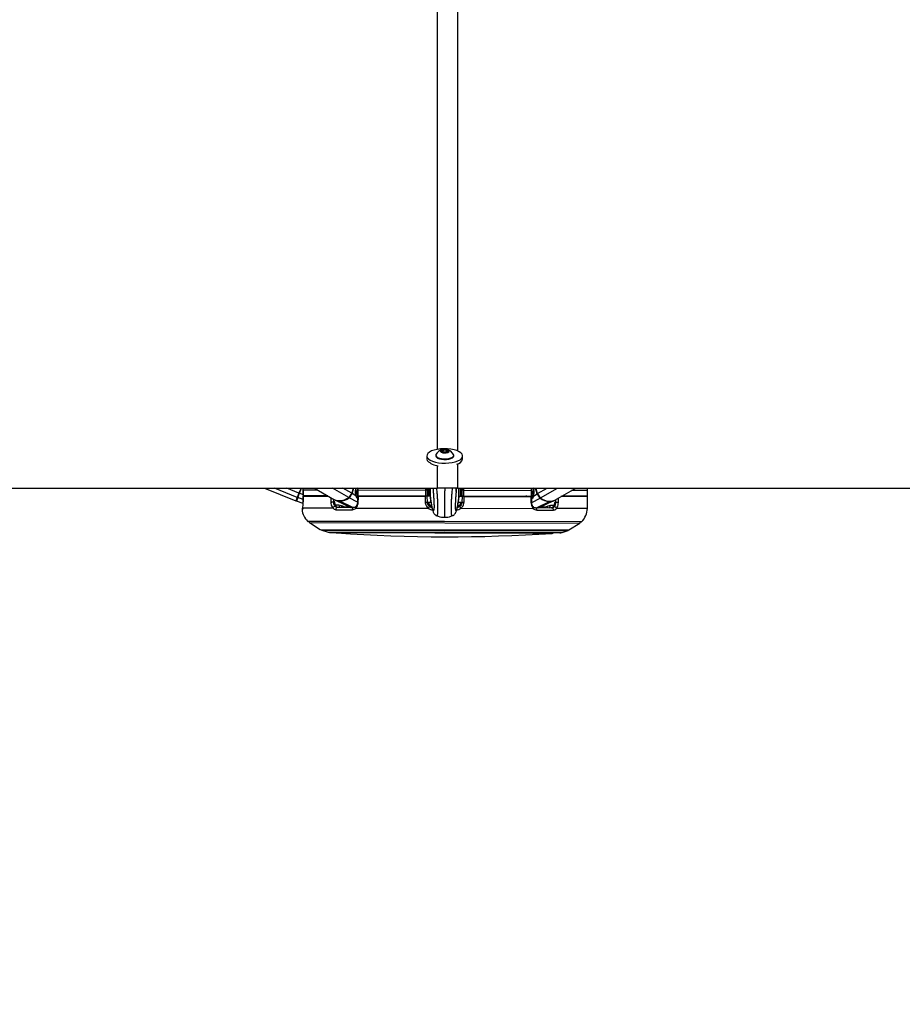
# Model space of a CAD drawing. Header units: millimetres. Extents: x 20 to 26059, y 28 to 17777.
# Tile 3 of 72: x 5248 to 6174, y 6228 to 7261. Entities that reach past the tile are written whole.
import ezdxf

# ---------------------------------------------------------------- set-up
doc = ezdxf.new("R2010")
doc.units = ezdxf.units.MM
doc.header["$LTSCALE"] = 2
doc.layers.add('COMPONENT_GEOMETRY', color=7, linetype='Continuous')
doc.styles.add('SLDTEXTSTYLE0', font='TXT', dxfattribs={"width": 0.75})
doc.dimstyles.new('SLDDIMSTYLE0', dxfattribs={"dimtxt": 150, "dimasz": 6.604, "dimexe": 0, "dimexo": 0.0625, "dimgap": 37.5, "dimtad": 0, "dimtih": 1, "dimtoh": 1, "dimdec": 0, "dimrnd": 1e-09, "dimzin": 12, "dimdsep": 46, "dimtxsty": 'SLDTEXTSTYLE0', "dimsah": 1, "dimcen": 0.09, "dimadec": 0, "dimazin": 3, "dimtfac": 1, "dimtdec": 0, "dimtofl": 0, "dimtmove": 0, "dimatfit": 3, "dimfxl": 1, "dimfrac": 2, "dimtolj": 1, "dimtzin": 12, "dimarcsym": 0})

# ---------------------------------------------------------------- blocks, each defined once
blk = doc.blocks.new('_D_3')
at = {"layer": 'COMPONENT_GEOMETRY', "color": 7}
for p, q in [((8984.1, 8122.3), (1577.7, 8122.3)), ((1584, 8122.3), (1584, 5436.3)), ((1283.9, 5405.9), (1238.2, 5405.9)), ((1238.2, 5405.9), (1238.2, 5167.7)), ((1884.1, 5405.9), (1929.8, 5405.9)), ((1929.8, 5405.9), (1929.8, 5167.7)), ((1238.2, 5167.7), (1283.9, 5167.7)), ((1929.8, 5167.7), (1884.1, 5167.7)), ((1584, 2257.3), (1584, 4943.3)), ((8778.9, 2257.3), (1577.7, 2257.3))]:
    blk.add_line(p, q, dxfattribs=at)
for points in [[(1584, 8122.3), (1583, 8115.7), (1585, 8115.7)], [(1584, 2257.3), (1585, 2263.9), (1583, 2263.9)]]:
    blk.add_solid(points, dxfattribs=at)
at = {"layer": 'COMPONENT_GEOMETRY', "color": 7, "char_height": 150, "attachment_point": 1, "style": 'SLDTEXTSTYLE0'}
for s, insert in [('9\'7.45"', (1283.9, 5361.1)), ('2933mm', (1174.9, 5136.7))]:
    blk.add_mtext(s, dxfattribs=dict(at, insert=insert))

msp = doc.modelspace()

# ---------------------------------------------------------------- linework, layer by layer
at = {"color": 7, "linetype": 'Continuous', "lineweight": 25}
for p, q in [((5690.77, 6808.26), (5692.75, 6809.4)), ((5692.74, 6806.98), (5692.75, 6809.4)), ((5692.75, 6809.4), (5696.2, 6809.28)), ((5696.19, 6807.16), (5696.2, 6809.28)), ((5696.2, 6809.28), (5697.68, 6808.02)), ((5675.42, 6803.14), (5675.41, 6799.94)), ((5684.72, 6803.82), (5684.72, 6803.12)), ((5692.25, 6806.99), (5690.77, 6808.26)), ((5695.7, 6806.87), (5692.25, 6806.99)), ((5697.68, 6808.02), (5695.7, 6806.87)), ((5703.72, 6803.09), (5703.72, 6803.78)), ((5713.01, 6799.86), (5713.02, 6803.07)), ((3231.32, 6769.33), (5686.45, 6769.33)), ((5505.23, 6769.33), (5537.88, 6755.93)), ((5543.38, 6769.33), (5541.23, 6764.1)), ((5545.52, 6767.43), (5545.85, 6769.33)), ((5557.58, 6769.33), (5578.58, 6757.15)), ((5598.18, 6769.33), (5596.62, 6763.99)), ((5600.91, 6767.89), (5601.32, 6769.33)), ((5675.81, 6768.09), (5675.8, 6768.58)), ((5677.13, 6761.74), (5677.15, 6769.33)), ((5679.13, 6759.82), (5679.15, 6769.33)), ((5682.15, 6769.33), (5682.14, 6765.73)), ((5706.14, 6765.69), (5706.15, 6769.33)), ((5707.69, 6769.33), (8160.96, 6769.33)), ((5709.13, 6759.76), (5709.15, 6769.33)), ((5711.13, 6761.68), (5711.15, 6769.33)), ((5712.15, 6769.33), (5712.14, 6767.1)), ((5712.5, 6768.51), (5712.49, 6768.02)), ((5785.67, 6766.96), (5785.54, 6769.33)), ((5786.87, 6769.33), (5787.39, 6767.53)), ((5791.65, 6763.6), (5790.01, 6769.33)), ((5809.67, 6756.7), (5831.65, 6769.33)), ((5539.36, 6759.54), (5537.88, 6755.93)), ((5539.96, 6759.33), (5538.48, 6755.72)), ((5541.23, 6764.1), (5539.36, 6759.54)), ((5539.96, 6759.33), (5541.82, 6763.86)), ((5541.23, 6764.1), (5541.82, 6763.86)), ((5545.5, 6767.43), (5545.49, 6761.43)), ((5545.49, 6761.43), (5545.51, 6761.43)), ((5545.5, 6767.43), (5545.52, 6767.43)), ((5545.51, 6761.43), (5545.52, 6767.43)), ((5545.51, 6761.43), (5571.41, 6761.38)), ((5545.52, 6760.93), (5545.61, 6754.76)), ((5545.54, 6760.93), (5572.23, 6760.88)), ((5545.54, 6760.93), (5545.55, 6760.93)), ((5550.97, 6761.42), (5550.98, 6760.92)), ((5600.95, 6761.33), (5597.01, 6763.75)), ((5600.66, 6764.24), (5602.59, 6765.39)), ((5602.6, 6767.32), (5602.58, 6761.32)), ((5602.58, 6761.32), (5603.37, 6761.32)), ((5602.76, 6760.82), (5602.73, 6754.68)), ((5603.37, 6761.32), (5603.39, 6767.32)), ((5603.37, 6761.32), (5673.86, 6761.18)), ((5603.39, 6767.32), (5673.87, 6767.18)), ((5603.54, 6760.82), (5673.65, 6760.68)), ((5609.16, 6761.31), (5609.17, 6760.81)), ((5671.13, 6761.19), (5671.13, 6760.69)), ((5673.87, 6767.18), (5673.86, 6761.18)), ((5673.86, 6761.18), (5676.13, 6761.18)), ((5676.14, 6767.18), (5673.87, 6767.18)), ((5675.92, 6760.68), (5675.92, 6761.18)), ((5676.02, 6754.57), (5675.92, 6760.68)), ((5679.13, 6760.67), (5675.92, 6760.68)), ((5676.13, 6761.18), (5676.14, 6767.18)), ((5676.13, 6761.18), (5677.54, 6761.17)), ((5676.14, 6766.18), (5677.14, 6766.17)), ((5677.7, 6761.14), (5679.13, 6761.06)), ((5679.13, 6759.82), (5679.13, 6759.81)), ((5679.13, 6759.81), (5679.2, 6759.01)), ((5709.13, 6759.75), (5709.06, 6758.95)), ((5709.13, 6761.01), (5710.56, 6761.08)), ((5712.34, 6760.6), (5709.13, 6760.61)), ((5709.13, 6759.76), (5709.13, 6759.75)), ((5710.72, 6761.11), (5712.13, 6761.1)), ((5711.14, 6766.11), (5712.14, 6766.1)), ((5712.14, 6767.1), (5712.13, 6761.1)), ((5712.13, 6761.1), (5714.4, 6761.1)), ((5714.42, 6767.1), (5712.14, 6767.1)), ((5712.34, 6760.6), (5712.22, 6754.5)), ((5712.35, 6761.1), (5712.34, 6760.6)), ((5714.4, 6761.1), (5714.42, 6767.1)), ((5714.4, 6761.1), (5784.89, 6760.96)), ((5714.42, 6767.1), (5784.9, 6766.96)), ((5714.62, 6760.6), (5784.72, 6760.46)), ((5717.13, 6761.09), (5717.13, 6760.59)), ((5779.1, 6760.97), (5779.09, 6760.47)), ((5784.9, 6766.96), (5784.89, 6760.96)), ((5784.89, 6760.96), (5785.68, 6760.96)), ((5785.51, 6754.32), (5785.51, 6760.46)), ((5785.68, 6760.96), (5785.69, 6766.96)), ((5785.69, 6765.03), (5787.6, 6763.89)), ((5787.31, 6760.96), (5791.26, 6763.37)), ((5844.13, 6760.35), (5816.11, 6760.4)), ((5844.13, 6760.85), (5816.98, 6760.9)), ((5839.12, 6760.36), (5839.13, 6760.86)), ((5843.89, 6747.95), (5844.13, 6760.35)), ((5844.13, 6760.85), (5844.14, 6766.85)), ((5545.6, 6753.23), (5538.48, 6755.72)), ((5545.31, 6748.53), (5545.32, 6748.85)), ((5545.31, 6748.53), (5576.75, 6748.47)), ((5545.62, 6754.76), (5545.6, 6754.76)), ((5578.81, 6754.76), (5577.71, 6754.76)), ((5579.58, 6756.64), (5595.49, 6748.83)), ((5598.59, 6748.83), (5581.48, 6748.86)), ((5585.82, 6750.76), (5583.19, 6751.41)), ((5601.04, 6748.42), (5676.93, 6748.27)), ((5679.24, 6750.02), (5679.17, 6750.61)), ((5709.05, 6750.55), (5708.98, 6749.96)), ((5711.29, 6748.21), (5787.17, 6748.06)), ((5785.51, 6754.32), (5785.51, 6754.33)), ((5787.33, 6749.52), (5787.31, 6749.54)), ((5806.74, 6748.42), (5789.62, 6748.45)), ((5792.73, 6748.45), (5808.66, 6756.19)), ((5805.04, 6750.97), (5802.41, 6750.34)), ((5810.53, 6754.31), (5809.43, 6754.31)), ((5579.95, 6746.65), (5597.3, 6746.61)), ((5685.89, 6740.32), (5685.93, 6740.31)), ((5702.29, 6740.28), (5702.25, 6740.28)), ((5790.91, 6746.23), (5808.25, 6746.2)), ((5837.19, 6733.76), (5550.97, 6734.32)), ((5552.23, 6733.14), (5563.53, 6725.89)), ((5824.6, 6725.37), (5835.92, 6732.58)), ((5565.36, 6725.01), (5570.69, 6723.27)), ((5573.16, 6722.88), (5814.96, 6722.4)), ((5817.43, 6722.79), (5822.76, 6724.51))]:
    msp.add_line(p, q, dxfattribs=at)
at = {"color": 8, "linetype": 'Continuous', "lineweight": 25}
for p, q in [((5686.45, 6769.33), (5686.46, 6793.15)), ((5707.68, 6794.8), (5707.69, 6769.33)), ((5539.36, 6759.54), (5515.51, 6769.33)), ((5541.23, 6764.1), (5528.48, 6769.33)), ((5541.82, 6763.86), (5544.06, 6769.33)), ((5593.48, 6759.43), (5576.41, 6769.33)), ((5596.62, 6763.99), (5587.41, 6769.33)), ((5597.01, 6763.75), (5598.64, 6769.33)), ((5600.85, 6769.33), (5600.55, 6768.31)), ((5602.16, 6769.33), (5601.15, 6768.74)), ((5602.53, 6769.33), (5602.72, 6769.28)), ((5603.39, 6767.32), (5603.63, 6769.33)), ((5677.72, 6769.28), (5677.7, 6761.14)), ((5710.58, 6769.28), (5710.56, 6761.08)), ((5714.42, 6767.1), (5714.41, 6769.33)), ((5786.94, 6769.08), (5786.02, 6769.04)), ((5786.02, 6769.04), (5787.14, 6768.37)), ((5787.34, 6769.33), (5787.74, 6767.94)), ((5791.26, 6763.37), (5789.55, 6769.33)), ((5791.65, 6763.6), (5801.62, 6769.33)), ((5794.78, 6759.04), (5812.69, 6769.33)), ((5545.57, 6757.3), (5539.96, 6759.33)), ((5545.49, 6762.35), (5541.82, 6763.86)), ((5545.52, 6767.43), (5560.91, 6767.4)), ((5577.71, 6754.76), (5577.65, 6757.69)), ((5602.72, 6754.57), (5593.89, 6759.22)), ((5600.61, 6765.75), (5602.59, 6766.93)), ((5602.59, 6766.73), (5600.61, 6765.55)), ((5602.58, 6761.81), (5602.19, 6760.47)), ((5603.39, 6767.32), (5602.6, 6767.32)), ((5602.77, 6759.99), (5602.64, 6760.08)), ((5603.73, 6760.82), (5603.88, 6761.32)), ((5606, 6761.31), (5605.86, 6760.81)), ((5608.44, 6760.81), (5608.5, 6761.01)), ((5608.62, 6760.94), (5608.58, 6760.81)), ((5779.65, 6760.61), (5779.69, 6760.47)), ((5779.83, 6760.47), (5779.77, 6760.68)), ((5782.26, 6760.97), (5782.41, 6760.47)), ((5784.53, 6760.46), (5784.39, 6760.96)), ((5785.69, 6766.96), (5784.9, 6766.96)), ((5785.57, 6754.24), (5794.37, 6758.83)), ((5785.68, 6761.45), (5786.06, 6760.13)), ((5787.68, 6765.38), (5785.69, 6766.57)), ((5785.69, 6766.37), (5787.69, 6765.17)), ((5844.14, 6766.85), (5827.38, 6766.88)), ((5583.19, 6751.41), (5579.57, 6751.41)), ((5597.81, 6748.83), (5584.06, 6755.63)), ((5679.92, 6754.12), (5677.23, 6754.12)), ((5679.24, 6750.02), (5680.63, 6750.02)), ((5707.59, 6749.96), (5708.98, 6749.96)), ((5711.01, 6754.05), (5708.37, 6754.06)), ((5790.41, 6748.45), (5804.18, 6755.2)), ((5808.66, 6750.96), (5805.04, 6750.97)), ((5810.6, 6757.24), (5810.53, 6754.31)), ((5843.89, 6747.95), (5811.47, 6748.01)), ((5544.94, 6746.72), (5544.44, 6746.72)), ((5837.89, 6734.04), (5550.27, 6734.61)), ((5552.23, 6733.14), (5835.92, 6732.58)), ((5563.53, 6725.89), (5824.6, 6725.37)), ((5565.36, 6725.01), (5822.76, 6724.51)), ((5570.69, 6723.27), (5817.43, 6722.79)), ((5786.63, 6721.83), (5581.04, 6722.24)), ((5807.07, 6721.79), (5786.63, 6721.83))]:
    msp.add_line(p, q, dxfattribs=at)
at = {"color": 7, "linetype": 'Continuous', "lineweight": 25, "flags": 128}
for points in [[(5675.95, 6801.35), (5677.16, 6799.95), (5679.03, 6798.66), (5681.49, 6797.55), (5684.43, 6796.65), (5687.75, 6796), (5691.32, 6795.63), (5695, 6795.54), (5698.65, 6795.74), (5702.13, 6796.22), (5705.3, 6796.97), (5708.05, 6797.95), (5710.27, 6799.14), (5711.87, 6800.47), (5712.79, 6801.91), (5713, 6803.39), (5712.49, 6804.86), (5711.27, 6806.26), (5709.4, 6807.54), (5706.95, 6808.66), (5704, 6809.55), (5700.68, 6810.2), (5697.11, 6810.58), (5693.43, 6810.67), (5689.78, 6810.47), (5686.31, 6809.99), (5683.13, 6809.24), (5680.38, 6808.25), (5678.16, 6807.07), (5676.56, 6805.74), (5675.64, 6804.3), (5675.43, 6802.82), (5675.95, 6801.35)], [(5693.83, 6806.23), (5695.68, 6806.31), (5697.3, 6806.67), (5698.45, 6807.26), (5698.96, 6807.97), (5698.75, 6808.71), (5697.85, 6809.37), (5696.4, 6809.84), (5694.62, 6810.04), (5692.77, 6809.96), (5691.15, 6809.6), (5690, 6809.02), (5689.49, 6808.3), (5689.7, 6807.56), (5690.6, 6806.91), (5692.05, 6806.44), (5693.83, 6806.23)], [(5675.41, 6799.94), (5675.43, 6799.62), (5675.94, 6798.15)], [(5684.72, 6803.12), (5684.79, 6802.65), (5685.45, 6801.64), (5686.76, 6800.74), (5688.63, 6800.02), (5690.91, 6799.52), (5693.43, 6799.29)], [(5684.95, 6804.66), (5684.82, 6804.39), (5684.79, 6803.35), (5685.45, 6802.34), (5686.76, 6801.44), (5688.63, 6800.71), (5690.91, 6800.22), (5693.44, 6799.99)], [(5693.43, 6799.29), (5696.02, 6799.34), (5698.47, 6799.67), (5700.6, 6800.26), (5702.26, 6801.06), (5703.33, 6802), (5703.71, 6803.03), (5703.72, 6803.09)], [(5693.44, 6799.99), (5696.02, 6800.04), (5698.47, 6800.37), (5700.6, 6800.96), (5702.26, 6801.75), (5703.33, 6802.7), (5703.72, 6803.73), (5703.48, 6804.63)], [(5844.14, 6766.85), (5844.01, 6768.97), (5843.95, 6769.39)], [(5545.62, 6754.76), (5545.57, 6758.76), (5545.54, 6760.93)], [(5593.48, 6759.43), (5591.02, 6757.89), (5588.52, 6756.76), (5586.04, 6756.07), (5583.64, 6755.84), (5581.38, 6756.08), (5579.31, 6756.77), (5578.58, 6757.15)], [(5603.52, 6754.64), (5603.54, 6758.64), (5603.54, 6760.82)], [(5673.65, 6760.68), (5673.71, 6756.68), (5673.75, 6754.51)], [(5714.49, 6754.43), (5714.57, 6758.42), (5714.62, 6760.6)], [(5784.72, 6760.46), (5784.72, 6756.46), (5784.72, 6754.29)], [(5574.71, 6754.7), (5575, 6754.71), (5575.35, 6754.71), (5575.74, 6754.72), (5576.16, 6754.73), (5576.59, 6754.74), (5577, 6754.75), (5577.38, 6754.76), (5577.71, 6754.76)], [(5597.3, 6746.61), (5597.3, 6747.03), (5597.36, 6747.44), (5597.47, 6747.83), (5597.63, 6748.16), (5597.83, 6748.45), (5598.07, 6748.65), (5598.32, 6748.78), (5598.59, 6748.83)], [(5790.91, 6746.23), (5790.91, 6746.65), (5790.85, 6747.06), (5790.74, 6747.45), (5790.59, 6747.79), (5790.39, 6748.07), (5790.15, 6748.28), (5789.89, 6748.41), (5789.62, 6748.45)], [(5813.53, 6754.23), (5813.24, 6754.24), (5812.89, 6754.25), (5812.5, 6754.26), (5812.08, 6754.27), (5811.65, 6754.28), (5811.24, 6754.29), (5810.86, 6754.3), (5810.53, 6754.31)]]:
    msp.add_lwpolyline(points, dxfattribs=at)
at = {"color": 8, "linetype": 'Continuous', "lineweight": 25, "flags": 128}
for points in [[(5600.55, 6768.31), (5600.71, 6768.2), (5600.83, 6768.09), (5600.9, 6767.99), (5600.91, 6767.91), (5600.91, 6767.89)], [(5787.74, 6767.94), (5787.58, 6767.83), (5787.46, 6767.73), (5787.4, 6767.63), (5787.38, 6767.54), (5787.39, 6767.53)], [(5574.61, 6759.46), (5574.66, 6756.88), (5574.71, 6754.7)], [(5600.95, 6761.33), (5601.1, 6761.5), (5601.2, 6761.66), (5601.25, 6761.81), (5601.25, 6761.95), (5601.23, 6762.01)], [(5608.5, 6761.01), (5608.56, 6761.19), (5608.62, 6761.31)], [(5779.77, 6760.68), (5779.71, 6760.85), (5779.65, 6760.97)], [(5785.47, 6759.61), (5785.49, 6759.63), (5785.61, 6759.72)], [(5787.31, 6760.96), (5787.17, 6761.13), (5787.07, 6761.3), (5787.02, 6761.45), (5787.02, 6761.59), (5787.04, 6761.65)], [(5813.53, 6754.23), (5813.63, 6758.23), (5813.65, 6758.99)], [(5601.04, 6748.42), (5600.87, 6748.75), (5600.76, 6749.07), (5600.71, 6749.36), (5600.74, 6749.61), (5600.82, 6749.81), (5600.9, 6749.9)], [(5678.4, 6750.07), (5678.64, 6750.04), (5679.24, 6750.02)], [(5710.12, 6750.08), (5709.59, 6749.98), (5708.98, 6749.96)], [(5787.17, 6748.06), (5787.35, 6748.39), (5787.46, 6748.7), (5787.5, 6748.99), (5787.48, 6749.24), (5787.4, 6749.44), (5787.33, 6749.52)]]:
    msp.add_lwpolyline(points, dxfattribs=at)
at = {"color": 7, "linetype": 'Continuous', "lineweight": 25}
for centre, radius, start, end in [((5694.21, 6799.43), 10.63, 102.08415, 150.53012), ((5694.21, 6799.43), 10.63, 29.24517, 77.69114), ((5705.6, 6801.89), 7.68, 280.82958, 344.7127), ((5688.49, 6810.26), 17.44, 223.97887, 266.52039), ((5540.1, 6759.87), 0.561, 164.22909, 255.32), ((5583.36, 6772.81), 17.19, 272.35588, 307.7641), ((5588.25, 6766.41), 8.71, 306.87341, 343.88855), ((5588.69, 6766.15), 8.67, 306.87341, 343.88855), ((5612.31, 6767.44), 7.47, 239.36146, 240.42601), ((5677.73, 6761.74), 0.6, 179.88765, 266.88765), ((5710.53, 6761.68), 0.6, 272.88765, 359.88765), ((5775.99, 6767.12), 7.47, 299.34928, 300.41383), ((5799.6, 6765.74), 8.67, 195.88674, 232.90188), ((5800.03, 6765.99), 8.71, 195.88674, 232.90188), ((5804.95, 6772.38), 17.19, 232.01119, 267.41941), ((5804.07, 6769.63), 14.09, 228.72867, 293.40071), ((5538.68, 6756.29), 0.6, 157.68491, 250.68491), ((5546.42, 6746.93), 2, 125.90388, 186.10385), ((5579.28, 6747.3), 2.8, 92.28387, 155.21414), ((5583.96, 6765.67), 10.03, 242.78993, 270.59027), ((5581.79, 6747.02), 1.87, 99.5702, 191.45142), ((5673.76, 6793.42), 38.91, 269.97464, 273.32125), ((5682.82, 6744.48), 7.01, 129.42915, 147.26001), ((5680.08, 6754.02), 2.86, 177.97691, 266.80234), ((5708.16, 6753.96), 2.86, 272.97295, 1.79838), ((5705.38, 6744.44), 7.01, 32.51528, 50.34614), ((5714.63, 6793.34), 38.91, 266.45404, 269.80065), ((5804.31, 6765.32), 10.12, 269.28608, 295.51165), ((5806.42, 6746.58), 1.87, 348.32387, 80.20509), ((5808.93, 6746.85), 2.8, 24.56115, 87.49142), ((5823.89, 6748.33), 20, 314.39931, 358.88765), ((5564.32, 6748.84), 20, 186.10385, 225.37599), ((5550.98, 6735.32), 1, 225.37599, 269.88765), ((5552.77, 6733.98), 1, 160.24789, 237.29157), ((5835.38, 6733.43), 1, 302.48372, 19.5274), ((5837.19, 6734.76), 1, 269.88765, 314.39931), ((5567.85, 6732.62), 8, 237.29157, 251.88765), ((5573.17, 6730.88), 8, 251.88765, 269.88765), ((5581.18, 6724.23), 2, 223.14068, 266.06142), ((5697.37, 8411.8), 1693.56, 266.06142, 273.71387), ((5806.94, 6723.79), 2, 273.71387, 316.63461), ((5814.97, 6730.4), 8, 269.88765, 287.88765), ((5820.3, 6732.12), 8, 287.88765, 302.48372)]:
    msp.add_arc(centre, radius, start, end, dxfattribs=at)
at = {"color": 8, "linetype": 'Continuous', "lineweight": 25}
for centre, radius, start, end in [((5786.47, 6769.71), 0.802, 208.45887, 236.31611), ((5553.75, 6765.63), 5.47, 230.27827, 239.40282), ((5594.41, 6760.11), 1.03, 216.09386, 239.66588), ((5596.14, 6762.23), 1.75, 60.22301, 74.80415), ((5610.9, 6770), 11.3, 209.25873, 223.49402), ((5612.25, 6770.75), 11.48, 209.08743, 212.6702), ((5610.05, 6760.53), 1.49, 148.57379, 163.89585), ((5778.21, 6760.2), 1.49, 15.87944, 31.2015), ((5777.4, 6769.67), 11.3, 316.28127, 330.51656), ((5776.05, 6770.43), 11.48, 327.10509, 330.68786), ((5792.13, 6761.85), 1.75, 104.97113, 119.55228), ((5793.85, 6759.72), 1.03, 300.10941, 323.68143), ((5546.93, 6746.93), 2.01, 154.32188, 186.08694), ((5586.48, 6751.27), 3.29, 177.69682, 227.36338), ((5584.29, 6756.05), 0.472, 205.76579, 241.68214), ((5588.67, 6749.96), 2.96, 164.31055, 202.05466), ((5603.35, 6759.07), 4.43, 261.9926, 272.2437), ((5679.02, 6753.74), 3.13, 232.05157, 272.86453), ((5709.22, 6753.68), 3.13, 266.91833, 307.01303), ((5784.91, 6758.79), 4.51, 267.59892, 277.68362), ((5799.55, 6749.55), 2.96, 337.72063, 15.46474), ((5801.75, 6750.85), 3.29, 312.41192, 2.07847), ((5803.96, 6755.62), 0.472, 298.09315, 334.0095)]:
    msp.add_arc(centre, radius, start, end, dxfattribs=at)
at = {"color": 7, "linetype": 'Continuous', "lineweight": 25}
for centre, major_axis, start_param, end_param in [((5605.11, 6765.51), (0.2, 7.38), 1.2004825, 2.1911482), ((5783.17, 6765.16), (-0.17, 7.38), 4.0920371, 5.0827028)]:
    msp.add_ellipse(centre, major_axis=major_axis, ratio=0.6725576, start_param=start_param, end_param=end_param, dxfattribs=at)
at = {"color": 8, "linetype": 'Continuous', "lineweight": 25}
for points, knots in [([(5686.46, 6809.88), (5686.51, 6978.34), (5686.57, 7238.37), (5686.84, 7590.03), (5687.07, 7814.18), (5687.57, 7946.84), (5687.72, 7987.83)], [0, 0, 0, 0, 0.4291302, 0.6623982, 0.8956662, 1, 1, 1, 1]), ([(5706.41, 7987.83), (5706.6, 7933.63), (5707.16, 7775.29), (5707.45, 7408.93), (5707.61, 7069.93), (5707.67, 6835), (5707.68, 6808.17)], [0, 0, 0, 0, 0.137745, 0.4024091, 0.93174, 1, 1, 1, 1]), ([(5673.88, 6769.33), (5673.88, 6768.9), (5673.88, 6768.2), (5673.88, 6767.47), (5673.87, 6767.18)], [0, 0, 0, 0, 0.6100274, 1, 1, 1, 1]), ([(5685.93, 6740.31), (5686.02, 6740.29), (5686.22, 6740.22), (5686.46, 6740.58), (5686.64, 6741.16), (5686.76, 6741.77), (5686.87, 6742.66), (5686.94, 6743.79), (5686.98, 6745.01), (5687, 6746.1), (5687.01, 6747.35), (5687.01, 6748.74), (5687.01, 6750.32), (5686.98, 6751.98), (5686.94, 6753.94), (5686.86, 6756.15), (5686.7, 6759.63), (5686.39, 6763.83), (5686.09, 6767.44), (5685.9, 6769.19), (5685.86, 6769.52)], [0, 0, 0, 0, 0.07758141, 0.18090873, 0.22533329, 0.27000905, 0.32343157, 0.37805955, 0.40928094, 0.44115643, 0.46850794, 0.50074004, 0.53409589, 0.56828967, 0.60332081, 0.65597277, 0.70979669, 0.83757686, 0.96894029, 1, 1, 1, 1]), ([(5694.15, 6769.33), (5694.15, 6768.9), (5694.15, 6767.75), (5694.14, 6765.78), (5694.14, 6763.01), (5694.13, 6760.45), (5694.13, 6757.98), (5694.12, 6756.13), (5694.12, 6754.34), (5694.12, 6752.5), (5694.11, 6751), (5694.11, 6749.34), (5694.11, 6747.9), (5694.1, 6746.39), (5694.1, 6745.02), (5694.1, 6743.93), (5694.1, 6742.8), (5694.1, 6741.94), (5694.09, 6741.09), (5694.09, 6740.43), (5694.09, 6739.83), (5694.09, 6739.38), (5694.09, 6739.01), (5694.09, 6738.77), (5694.09, 6738.66), (5694.09, 6738.68), (5694.09, 6738.69)], [0, 0, 0, 0, 0.0349328, 0.0932687, 0.1517938, 0.2410308, 0.271016, 0.3149086, 0.3593378, 0.3812732, 0.4258955, 0.4487189, 0.4814744, 0.5151845, 0.5479402, 0.5815189, 0.6056273, 0.6546951, 0.6796231, 0.7223937, 0.7655052, 0.8093793, 0.8534195, 0.9122748, 0.9713245, 1, 1, 1, 1]), ([(5702.25, 6740.28), (5702.16, 6740.25), (5701.96, 6740.19), (5701.73, 6740.55), (5701.55, 6741.13), (5701.43, 6741.74), (5701.32, 6742.63), (5701.26, 6743.77), (5701.22, 6744.98), (5701.21, 6746.07), (5701.2, 6747.32), (5701.21, 6748.71), (5701.22, 6750.29), (5701.25, 6751.95), (5701.3, 6753.91), (5701.38, 6756.12), (5701.56, 6759.6), (5701.88, 6763.8), (5702.2, 6767.41), (5702.4, 6769.15), (5702.44, 6769.49)], [0, 0, 0, 0, 0.0774783, 0.1808171, 0.2252467, 0.2699274, 0.3233559, 0.37799, 0.4092149, 0.4410939, 0.4684485, 0.5006842, 0.5340438, 0.5682414, 0.6032765, 0.6559343, 0.7097642, 0.8375587, 0.9689368, 1, 1, 1, 1]), ([(5784.65, 6769.33), (5784.76, 6768.83), (5784.91, 6768.05), (5784.91, 6767.25), (5784.9, 6766.96)], [0, 0, 0, 0, 0.646108, 1, 1, 1, 1]), ([(5786.02, 6769.04), (5785.87, 6769.03), (5785.71, 6769.02), (5785.57, 6768.91), (5785.56, 6768.91)], [0, 0, 0, 0, 0.9568338, 1, 1, 1, 1]), ([(5550.44, 6760.92), (5550.37, 6760.96), (5550.14, 6761.07), (5549.98, 6761.28), (5549.87, 6761.42)], [0, 0, 0, 0, 0.2943494, 1, 1, 1, 1]), ([(5607.96, 6761.31), (5608.07, 6761.25), (5608.26, 6761.15), (5608.42, 6761.06), (5608.5, 6761.01)], [0, 0, 0, 0, 0.5195597, 1, 1, 1, 1]), ([(5682.89, 6747.77), (5682.88, 6747.71), (5682.86, 6747.36), (5682.8, 6746.95), (5682.72, 6746.47), (5682.58, 6745.98), (5682.4, 6745.66), (5682.15, 6745.68), (5681.9, 6746), (5681.62, 6746.63), (5681.3, 6747.64), (5680.89, 6749.26), (5680.43, 6751.5), (5679.95, 6754.22), (5679.52, 6757), (5679.26, 6758.88), (5679.13, 6759.82)], [0, 0, 0, 0, 0.0050857, 0.0322973, 0.058827, 0.0855259, 0.1531008, 0.2214397, 0.2869926, 0.3527722, 0.4453589, 0.5382348, 0.6687835, 0.7997941, 0.8998192, 1, 1, 1, 1]), ([(5705.32, 6747.83), (5705.32, 6747.74), (5705.35, 6747.34), (5705.41, 6746.9), (5705.49, 6746.43), (5705.62, 6745.94), (5705.81, 6745.61), (5706.05, 6745.63), (5706.3, 6745.95), (5706.59, 6746.58), (5706.92, 6747.59), (5707.33, 6749.21), (5707.8, 6751.45), (5708.28, 6754.17), (5708.73, 6756.94), (5709, 6758.82), (5709.13, 6759.76)], [0, 0, 0, 0, 0.0083391, 0.0354617, 0.0619047, 0.0885163, 0.1558702, 0.2239856, 0.2893242, 0.3548887, 0.4471726, 0.5397448, 0.6698665, 0.8004488, 0.9001468, 1, 1, 1, 1]), ([(5780.3, 6760.97), (5780.2, 6760.92), (5780, 6760.81), (5779.84, 6760.72), (5779.77, 6760.68)], [0, 0, 0, 0, 0.5195597, 1, 1, 1, 1]), ([(5593.27, 6749.92), (5592.59, 6749.72), (5590.11, 6748.97), (5587.62, 6750.01), (5585.82, 6750.76)], [0, 0, 0, 0, 0.2757749, 1, 1, 1, 1]), ([(5802.41, 6750.34), (5801.34, 6749.89), (5798.85, 6748.83), (5796.28, 6749.23), (5794.81, 6749.46)], [0, 0, 0, 0, 0.4290254, 1, 1, 1, 1])]:
    msp.add_open_spline(points, degree=3, knots=knots, dxfattribs=at)
at = {"color": 7, "linetype": 'Continuous', "lineweight": 25}
for points, knots in [([(5601.23, 6762.01), (5601.12, 6762.27), (5600.81, 6763.04), (5600.53, 6764.58), (5600.54, 6766.37), (5600.8, 6767.43), (5600.91, 6767.89)], [0, 0, 0, 0, 0.1528544, 0.4573089, 0.763686, 1, 1, 1, 1]), ([(5602.72, 6769.28), (5602.69, 6769.13), (5602.59, 6768.49), (5602.62, 6767.83), (5602.65, 6767.32)], [0, 0, 0, 0, 0.2297677, 1, 1, 1, 1]), ([(5676.14, 6767.18), (5676.15, 6767.42), (5676.15, 6768.16), (5676.15, 6768.86), (5676.15, 6769.33)], [0, 0, 0, 0, 0.34008, 1, 1, 1, 1]), ([(5681.84, 6769.33), (5681.9, 6768.68), (5682.03, 6767.18), (5682.21, 6764.93), (5682.38, 6762.65), (5682.52, 6760.57), (5682.66, 6758.35), (5682.78, 6756.26), (5682.87, 6754.33), (5682.92, 6752.9), (5682.96, 6751.75), (5682.97, 6751), (5682.98, 6750.35), (5682.98, 6749.85), (5682.98, 6749.36), (5682.96, 6748.9), (5682.93, 6748.31), (5682.91, 6747.98), (5682.89, 6747.77)], [0, 0, 0, 0, 0.1091531, 0.2534428, 0.3509809, 0.4488011, 0.5479564, 0.6479428, 0.7128069, 0.7787454, 0.8090416, 0.8399279, 0.860067, 0.8808893, 0.8980095, 0.9233992, 0.9494125, 1, 1, 1, 1]), ([(5707.69, 6769.33), (5705.43, 6769.33), (5702.36, 6769.33), (5697.59, 6769.33), (5693.58, 6769.33), (5689.62, 6769.33), (5687.29, 6769.33), (5686.45, 6769.33)], [0, 0, 0, 0, 0.3261569, 0.4447437, 0.6569461, 0.8759441, 1, 1, 1, 1]), ([(5706.46, 6769.33), (5706.4, 6768.67), (5706.26, 6767.15), (5706.07, 6764.88), (5705.89, 6762.6), (5705.74, 6760.52), (5705.59, 6758.31), (5705.47, 6756.22), (5705.37, 6754.28), (5705.31, 6752.86), (5705.27, 6751.7), (5705.25, 6750.95), (5705.24, 6750.3), (5705.24, 6749.81), (5705.24, 6749.32), (5705.26, 6748.86), (5705.28, 6748.31), (5705.3, 6748.01), (5705.32, 6747.83)], [0, 0, 0, 0, 0.1124053, 0.2574317, 0.3554678, 0.4537874, 0.5534489, 0.6539459, 0.7191412, 0.7854163, 0.8158672, 0.8469111, 0.8671531, 0.8880817, 0.9052893, 0.9308086, 0.9569548, 1, 1, 1, 1]), ([(5600.95, 6761.33), (5601.19, 6760.58), (5601.61, 6759.25), (5602.45, 6758.53), (5602.81, 6758.21)], [0, 0, 0, 0, 0.5660738, 1, 1, 1, 1]), ([(5602.68, 6760.13), (5602.54, 6760.21), (5602.15, 6760.4), (5601.69, 6761.04), (5601.36, 6761.77), (5601.23, 6762.05)], [0, 0, 0, 0, 0.26001795, 0.70799992, 1, 1, 1, 1]), ([(5603.54, 6760.82), (5603.38, 6760.82), (5603.05, 6760.82), (5602.78, 6760.82), (5602.78, 6760.82), (5602.77, 6760.82)], [0, 0, 0, 0, 0.3648843, 0.729766, 1, 1, 1, 1]), ([(5675.92, 6760.68), (5675.9, 6760.68), (5675.86, 6760.68), (5675.51, 6760.68), (5675, 6760.68), (5674.36, 6760.68), (5673.89, 6760.68), (5673.65, 6760.68)], [0, 0, 0, 0, 0.1975557, 0.39511, 0.5926965, 0.790302, 1, 1, 1, 1]), ([(5679.18, 6759.01), (5679.26, 6758.44), (5679.56, 6756.29), (5680.08, 6753.02), (5680.76, 6749.26), (5681.35, 6746.65), (5681.92, 6744.82), (5682.42, 6743.64), (5683, 6742.62), (5683.84, 6741.61), (5684.79, 6740.77), (5685.62, 6740.44), (5685.93, 6740.32)], [0, 0, 0, 0, 0.07193354, 0.27370559, 0.4656381, 0.67007431, 0.77298048, 0.85658517, 0.90867411, 0.94364838, 0.9787148, 1, 1, 1, 1]), ([(5702.25, 6740.28), (5702.52, 6740.38), (5703.25, 6740.66), (5704.15, 6741.39), (5704.92, 6742.22), (5705.44, 6742.99), (5705.86, 6743.77), (5706.3, 6744.84), (5706.85, 6746.56), (5707.47, 6749.21), (5708.17, 6753.01), (5708.7, 6756.32), (5709, 6758.43), (5709.08, 6758.95)], [0, 0, 0, 0, 0.0178682, 0.0494099, 0.0812041, 0.116124, 0.1592781, 0.2245544, 0.3305866, 0.5293232, 0.7322204, 0.9345153, 1, 1, 1, 1]), ([(5714.62, 6760.6), (5714.39, 6760.6), (5713.94, 6760.6), (5713.3, 6760.6), (5712.78, 6760.6), (5712.41, 6760.6), (5712.37, 6760.6), (5712.34, 6760.6)], [0, 0, 0, 0, 0.1975557, 0.39511, 0.5926965, 0.790302, 1, 1, 1, 1]), ([(5785.49, 6760.46), (5785.49, 6760.46), (5785.49, 6760.46), (5785.23, 6760.46), (5784.89, 6760.46), (5784.72, 6760.46)], [0, 0, 0, 0, 0.24634648, 0.6119857, 1, 1, 1, 1]), ([(5787.31, 6760.96), (5787.07, 6760.21), (5786.64, 6758.89), (5785.81, 6758.17), (5785.44, 6757.86)], [0, 0, 0, 0, 0.5660738, 1, 1, 1, 1]), ([(5787.04, 6761.66), (5787.01, 6761.58), (5786.79, 6761.08), (5786.34, 6760.37), (5785.89, 6759.82), (5785.55, 6759.72), (5785.47, 6759.69)], [0, 0, 0, 0, 0.06871564, 0.4626554, 0.87768819, 1, 1, 1, 1]), ([(5787.39, 6767.53), (5787.46, 6767.23), (5787.68, 6766.34), (5787.78, 6764.73), (5787.56, 6762.99), (5787.2, 6762.05), (5787.04, 6761.65)], [0, 0, 0, 0, 0.15379661, 0.45914452, 0.76535336, 1, 1, 1, 1]), ([(5544.94, 6746.72), (5545, 6746.79), (5545.13, 6746.96), (5545.25, 6747.99), (5545.31, 6748.53)], [0, 0, 0, 0, 0.4758588, 1, 1, 1, 1]), ([(5545.32, 6748.85), (5545.31, 6748.77), (5545.25, 6748.33), (5545.2, 6747.94), (5545.14, 6747.69), (5545.15, 6747.73), (5545.15, 6747.73)], [0, 0, 0, 0, 0.1237214, 0.6678663, 0.9724989, 1, 1, 1, 1]), ([(5545.31, 6748.53), (5545.36, 6748.94), (5545.48, 6749.94), (5545.62, 6752.09), (5545.62, 6753.87), (5545.62, 6754.76)], [0, 0, 0, 0, 0.2603539, 0.6306901, 1, 1, 1, 1]), ([(5574.71, 6754.7), (5574.74, 6754.17), (5574.82, 6752.74), (5575.42, 6750.54), (5576.22, 6749.11), (5576.71, 6748.51), (5576.75, 6748.47)], [0, 0, 0, 0, 0.2204933, 0.593656, 0.9703484, 1, 1, 1, 1]), ([(5576.75, 6748.47), (5577.21, 6747.96), (5578.17, 6746.92), (5579.35, 6746.74), (5579.95, 6746.65)], [0, 0, 0, 0, 0.4853495, 1, 1, 1, 1]), ([(5579.17, 6750.09), (5579.15, 6750.12), (5578.8, 6750.57), (5578.23, 6751.64), (5577.8, 6753.29), (5577.74, 6754.37), (5577.71, 6754.76)], [0, 0, 0, 0, 0.0295462, 0.4055488, 0.7790286, 1, 1, 1, 1]), ([(5582.67, 6748.86), (5582.24, 6748.93), (5581.36, 6749.06), (5580.21, 6750.1), (5579.35, 6751.64), (5578.9, 6753.29), (5578.84, 6754.36), (5578.81, 6754.76)], [0, 0, 0, 0, 0.2181968, 0.4363975, 0.654383, 0.871258, 1, 1, 1, 1]), ([(5581.48, 6748.86), (5581.04, 6748.92), (5580.2, 6749.04), (5579.51, 6749.75), (5579.17, 6750.09)], [0, 0, 0, 0, 0.5195201, 1, 1, 1, 1]), ([(5597.3, 6746.61), (5597.95, 6746.69), (5599.31, 6746.85), (5600.45, 6747.88), (5601.04, 6748.42)], [0, 0, 0, 0, 0.4758588, 1, 1, 1, 1]), ([(5600.89, 6749.9), (5600.83, 6749.84), (5600.45, 6749.44), (5599.67, 6749.03), (5598.99, 6748.75), (5598.61, 6748.83), (5598.59, 6748.84)], [0, 0, 0, 0, 0.0728307, 0.5099524, 0.9809349, 1, 1, 1, 1]), ([(5602.72, 6754.68), (5602.72, 6754.59), (5602.74, 6753.86), (5602.48, 6752.52), (5601.82, 6750.93), (5601.18, 6750.23), (5600.88, 6749.91)], [0, 0, 0, 0, 0.05012645, 0.38021383, 0.71099618, 1, 1, 1, 1]), ([(5601.04, 6748.42), (5601.41, 6748.83), (5602.31, 6749.82), (5603.29, 6751.97), (5603.45, 6753.75), (5603.52, 6754.64)], [0, 0, 0, 0, 0.2603539, 0.6306901, 1, 1, 1, 1]), ([(5673.75, 6754.51), (5673.79, 6753.97), (5673.9, 6752.54), (5674.83, 6750.34), (5676.1, 6748.91), (5676.87, 6748.32), (5676.93, 6748.27)], [0, 0, 0, 0, 0.2204933, 0.593656, 0.9703484, 1, 1, 1, 1]), ([(5678.37, 6749.9), (5678.33, 6749.93), (5677.76, 6750.38), (5676.82, 6751.45), (5676.13, 6753.1), (5676.05, 6754.17), (5676.02, 6754.57)], [0, 0, 0, 0, 0.0295462, 0.4055488, 0.7790286, 1, 1, 1, 1]), ([(5677.23, 6754.12), (5677.07, 6754.11), (5676.45, 6754.09), (5676.07, 6753.82), (5676.04, 6753.44), (5676.04, 6753.36)], [0, 0, 0, 0, 0.2131405, 0.8337071, 1, 1, 1, 1]), ([(5676.93, 6748.27), (5677.64, 6747.77), (5679.12, 6746.72), (5680.91, 6746.54), (5681.84, 6746.45)], [0, 0, 0, 0, 0.4853495, 1, 1, 1, 1]), ([(5680.88, 6748.86), (5680.59, 6748.89), (5679.67, 6749), (5678.9, 6749.54), (5678.37, 6749.9)], [0, 0, 0, 0, 0.3204025, 1, 1, 1, 1]), ([(5679.17, 6750.61), (5679.17, 6750.67), (5679.15, 6750.9), (5679.31, 6751.07), (5679.63, 6751.16), (5679.81, 6751.16), (5679.92, 6751.17)], [0, 0, 0, 0, 0.1676088, 0.6396687, 0.7846509, 1, 1, 1, 1]), ([(5706.37, 6746.4), (5707.23, 6746.48), (5709.02, 6746.64), (5710.51, 6747.67), (5711.29, 6748.21)], [0, 0, 0, 0, 0.4758588, 1, 1, 1, 1]), ([(5709.85, 6749.84), (5709.28, 6749.45), (5708.5, 6748.92), (5707.58, 6748.82), (5707.33, 6748.79)], [0, 0, 0, 0, 0.7337569, 1, 1, 1, 1]), ([(5708.3, 6751.11), (5708.53, 6751.09), (5708.81, 6751.06), (5709.04, 6750.87), (5709.05, 6750.69), (5709.05, 6750.55)], [0, 0, 0, 0, 0.4777955, 0.5837518, 1, 1, 1, 1]), ([(5712.22, 6754.5), (5712.14, 6753.83), (5711.98, 6752.5), (5711.05, 6750.89), (5710.2, 6750.14), (5709.85, 6749.84)], [0, 0, 0, 0, 0.3700151, 0.740315, 1, 1, 1, 1]), ([(5712.2, 6753.28), (5712.17, 6753.48), (5712.1, 6753.94), (5711.41, 6754.01), (5711.01, 6754.05)], [0, 0, 0, 0, 0.4164589, 1, 1, 1, 1]), ([(5711.29, 6748.21), (5711.76, 6748.62), (5712.91, 6749.61), (5714.17, 6751.75), (5714.39, 6753.54), (5714.49, 6754.43)], [0, 0, 0, 0, 0.2603539, 0.6306901, 1, 1, 1, 1]), ([(5784.72, 6754.29), (5784.74, 6753.76), (5784.81, 6752.33), (5785.54, 6750.12), (5786.53, 6748.69), (5787.13, 6748.1), (5787.17, 6748.06)], [0, 0, 0, 0, 0.2204933, 0.593656, 0.9703484, 1, 1, 1, 1]), ([(5787.36, 6749.59), (5787.18, 6749.74), (5786.63, 6750.23), (5785.96, 6751.58), (5785.52, 6753.08), (5785.56, 6754.03), (5785.57, 6754.32)], [0, 0, 0, 0, 0.1668706, 0.5088306, 0.8448824, 1, 1, 1, 1]), ([(5787.17, 6748.06), (5787.72, 6747.55), (5788.84, 6746.51), (5790.2, 6746.33), (5790.91, 6746.23)], [0, 0, 0, 0, 0.4853495, 1, 1, 1, 1]), ([(5789.63, 6748.46), (5789.57, 6748.46), (5789.14, 6748.44), (5788.39, 6748.65), (5787.67, 6749.25), (5787.33, 6749.52)], [0, 0, 0, 0, 0.0731215, 0.5663831, 1, 1, 1, 1]), ([(5809.43, 6754.31), (5809.37, 6753.64), (5809.26, 6752.3), (5808.58, 6750.53), (5807.6, 6749.2), (5806.52, 6748.51), (5805.82, 6748.45), (5805.54, 6748.42)], [0, 0, 0, 0, 0.2152882, 0.4305545, 0.6464901, 0.8637953, 1, 1, 1, 1]), ([(5809.05, 6749.64), (5808.68, 6749.28), (5807.98, 6748.57), (5807.14, 6748.47), (5806.74, 6748.42)], [0, 0, 0, 0, 0.5194166, 1, 1, 1, 1]), ([(5808.25, 6746.2), (5808.81, 6746.28), (5809.99, 6746.44), (5810.96, 6747.47), (5811.47, 6748.01)], [0, 0, 0, 0, 0.4758588, 1, 1, 1, 1]), ([(5810.53, 6754.31), (5810.47, 6753.64), (5810.35, 6752.31), (5809.78, 6750.69), (5809.26, 6749.95), (5809.05, 6749.64)], [0, 0, 0, 0, 0.3700151, 0.740315, 1, 1, 1, 1]), ([(5811.47, 6748.01), (5811.77, 6748.42), (5812.5, 6749.41), (5813.3, 6751.56), (5813.46, 6753.34), (5813.53, 6754.23)], [0, 0, 0, 0, 0.2603539, 0.6306901, 1, 1, 1, 1]), ([(5685.96, 6740.46), (5686.44, 6740.21), (5688.91, 6738.88), (5691.77, 6738.76), (5694.09, 6738.67)], [0, 0, 0, 0, 0.1917999, 1, 1, 1, 1]), ([(5694.09, 6738.67), (5696.4, 6738.76), (5699.27, 6738.86), (5701.75, 6740.18), (5702.22, 6740.43)], [0, 0, 0, 0, 0.8082001, 1, 1, 1, 1])]:
    msp.add_open_spline(points, degree=3, knots=knots, dxfattribs=at)

# ---------------------------------------------------------------- dimensions: what is measured, and where the dimension line sits
at = {"layer": 'COMPONENT_GEOMETRY', "color": 7}
dim = msp.add_linear_dim(base=(1584.03, 8122.33), p1=(8781.46, 2257.33), p2=(8986.59, 8122.33), angle=90, dimstyle='SLDDIMSTYLE0', dxfattribs=at)
dim.commit()
dim.dimension.update_dxf_attribs({"geometry": '_D_3', "text_midpoint": (1584.03, 5189.83), "dimtype": 160})

doc.saveas('drawing.dxf')
